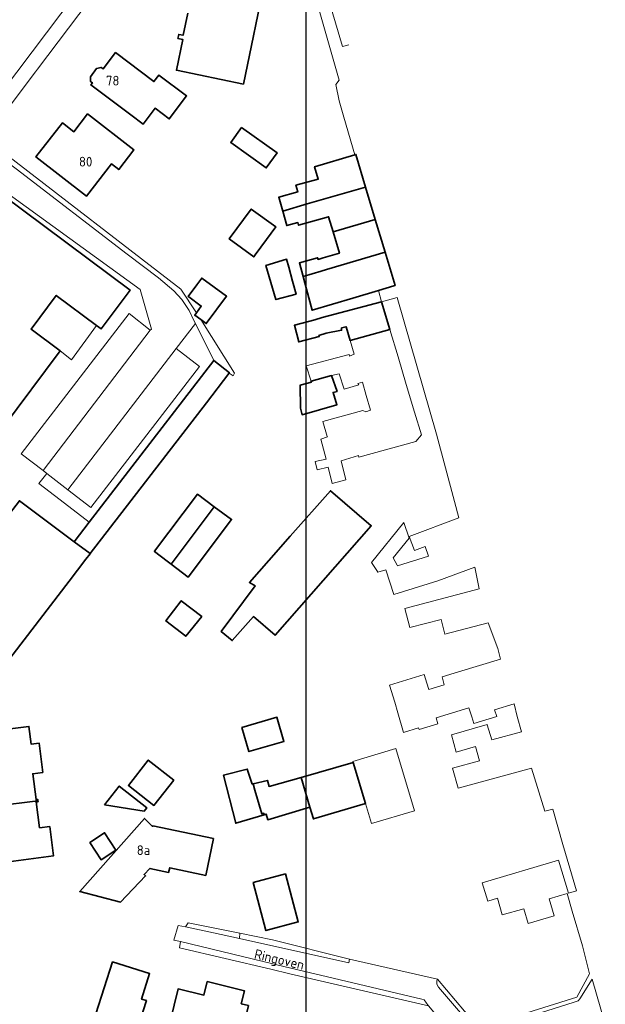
# Model space of a CAD drawing. Header units: metres. Extents: x 245598 to 248625, y 478632 to 481818.
# Tile 17 of 37: x 247734 to 247842, y 479240 to 479422. Entities that reach past the tile are written whole.
import ezdxf
from ezdxf.enums import TextEntityAlignment as Align

# ---------------------------------------------------------------- set-up
doc = ezdxf.new("R2010")
doc.units = ezdxf.units.M
for name, color, linetype, lineweight in [('B-XX-GR-GROENVOORZIENING-GV', 80, 'Continuous', 18), ('B-XX-IE-TERREINAFSCHEIDING_KUNSTMATIG_HEKWERK-G', 20, 'IE-TERREINAFSCHEIDING-KUNSTMATIG', 18), ('B-XX-OG-BEBOUWING-GV', 7, 'Continuous', 35), ('B-XX-OG-BEBOUWING-T18', 10, 'Continuous', 18), ('B-XX-OG-TERREIN_ERF-GV', 7, 'Continuous', 18), ('B-XX-OG-TOPOGRAFIE-T18', 10, 'Continuous', 18), ('B-XX-VH-VERHARDING_GESLOTEN-GV', 252, 'Continuous', 18), ('B-XX-VH-VERHARDING_OPEN-GV', 252, 'Continuous', 18), ('N-BH-KL-ET_LS_OV_LICHTMAST-S', 7, 'Continuous', 25)]:
    doc.layers.add(name, color=color, linetype=linetype, lineweight=lineweight)
doc.styles.add('NLCS-ISO-M-T18', font='NLCS-ISO.ttf', dxfattribs={"height": 1.8})
doc.linetypes.add('IE-TERREINAFSCHEIDING-KUNSTMATIG', pattern='A,4,[82,NLCS.shx,S=0.75,R=90,X=0,Y=0],4,-2', length=10)

msp = doc.modelspace()

# ---------------------------------------------------------------- linework, layer by layer
at = {"layer": 'B-XX-GR-GROENVOORZIENING-GV'}
for points in [[(247794.728, 479417.659), (247793.54, 479417.305), (247784.754, 479447.02), (247783.989, 479446.756), (247782.863, 479446.313), (247792.889, 479411.1)], [(247802.136, 479437.02), (247789.289, 479447.267), (247788.367, 479447.856), (247787.111, 479447.833), (247784.754, 479447.02), (247793.54, 479417.305), (247794.728, 479417.659)]]:
    msp.add_lwpolyline(points, dxfattribs=at)
msp.add_lwpolyline([(247748.011, 479365.651), (247740.556, 479371.23), (247735.89, 479364.991), (247741.285, 479360.955), (247743.377, 479359.315)], close=True, dxfattribs=at)
at = {"layer": 'B-XX-IE-TERREINAFSCHEIDING_KUNSTMATIG_HEKWERK-G'}
for points in [[(247766.515, 479368.029), (247763.634, 479372.392), (247730.98, 479397.581)], [(247772.534, 479356.85), (247773.268, 479356.362), (247773.575, 479356.828), (247767.294, 479366.768)]]:
    msp.add_lwpolyline(points, dxfattribs=at)
at = {"layer": 'B-XX-OG-BEBOUWING-GV'}
msp.add_lwpolyline([(247764.889, 479423.513), (247764.045, 479419.403), (247763.216, 479419.574), (247763.061, 479418.823), (247763.983, 479418.634), (247762.811, 479412.92), (247775.206, 479410.376), (247779.323, 479430.43)], dxfattribs=at)
for points in [[(247751.498, 479416.222), (247749.21, 479413.189), (247748.867, 479413.448), (247748.031, 479413.261), (247746.873, 479411.726), (247746.923, 479410.87), (247747.265, 479410.612), (247746.983, 479410.238), (247754.34, 479404.687), (247756.619, 479402.967), (247758.833, 479405.901), (247761.475, 479403.907), (247764.687, 479408.164), (247759.554, 479412.036), (247758.644, 479410.828)], [(247746.37, 479404.832), (247743.809, 479401.543), (247741.692, 479403.19), (247736.791, 479396.893), (247746.139, 479389.618), (247750.785, 479395.587), (247752.115, 479394.552), (247754.929, 479398.169)], [(247774.811, 479402.311), (247772.856, 479399.567), (247779.433, 479394.856), (247781.411, 479397.633)], [(247787.019, 479388.172), (247797.816, 479391.29), (247796.008, 479397.356), (247795.791, 479397.291), (247788.355, 479395.073), (247789.037, 479392.787), (247784.917, 479391.63), (247785.258, 479390.415), (247781.739, 479389.427), (247782.461, 479386.856)], [(247718.605, 479361.712), (247711.293, 479351.938), (247709.436, 479353.292), (247703.878, 479345.711), (247718.571, 479334.503), (247723.44, 479340.946), (247724.592, 479342.47), (247721.235, 479344.982), (247725.408, 479350.562), (247730.601, 479346.675), (247741.285, 479360.955), (247735.89, 479364.991), (247740.556, 479371.23), (247748.011, 479365.651), (247748.847, 479365.026), (247754.208, 479372.191), (247730.662, 479389.808), (247725.309, 479382.653), (247730.504, 479378.766), (247719.703, 479364.329), (247720.254, 479363.917), (247720.177, 479363.814)], [(247797.816, 479391.29), (247787.019, 479388.172), (247782.461, 479386.856), (247783.219, 479384.158), (247785.27, 479384.734), (247785.409, 479384.241), (247790.972, 479385.802), (247791.8, 479383.029), (247799.604, 479385.293)], [(247779.478, 479381.611), (247781.189, 479383.933), (247776.633, 479387.233), (247772.567, 479381.7), (247777.1, 479378.378), (247777.389, 479378.756)], [(247789.598, 479375.742), (247790.585, 479376.035), (247801.406, 479379.25), (247799.604, 479385.293), (247791.8, 479383.029), (247792.977, 479379.082), (247789.946, 479378.178), (247789.017, 479377.901), (247788.933, 479378.212), (247785.545, 479377.3), (247786.233, 479374.743)], [(247803.037, 479373), (247803.25, 479373.064), (247801.406, 479379.25), (247790.585, 479376.035), (247789.598, 479375.742), (247786.233, 479374.743), (247786.858, 479372.421), (247787.916, 479368.491), (247795.423, 479370.73), (247800.174, 479372.147)], [(247784.289, 479373.9), (247783.589, 479376.478), (247783.189, 479377.922), (247779.367, 479376.8), (247781.211, 479370.456), (247784.956, 479371.489)], [(247766.515, 479368.029), (247766.189, 479367.567), (247767.294, 479366.768), (247768.311, 479366.033), (247772.078, 479371.089), (247767.489, 479374.456), (247766.578, 479373.222), (247764.967, 479371.056), (247765.089, 479370.967), (247767.389, 479369.267)], [(247800.769, 479370.056), (247789.78, 479367.124), (247788.412, 479366.705), (247784.631, 479365.705), (247785.445, 479362.625), (247789.226, 479363.625), (247789.17, 479363.838), (247790.532, 479364.225), (247793.364, 479364.786), (247793.356, 479365.222), (247794.197, 479365.448), (247794.951, 479362.92), (247802.299, 479364.937)], [(247743.893, 479325.628), (247746.829, 479323.432), (247768.333, 479351.367), (247772.467, 479356.767), (247772.534, 479356.85), (247772.6, 479356.933), (247769.711, 479359.211), (247746.671, 479329.242)], [(247791.518, 479356.391), (247787.717, 479355.375), (247787.771, 479355.208), (247785.689, 479354.611), (247785.733, 479350.333), (247786.067, 479349.156), (247792.489, 479351.011), (247791.781, 479353.272), (247792.543, 479353.458)], [(247779.898, 479322.154), (247776.312, 479318.091), (247777.35, 479317.457), (247771.099, 479309.021), (247773.134, 479307.326), (247777.038, 479311.771), (247781.044, 479308.318), (247798.859, 479328.587), (247791.291, 479335.064), (247783.874, 479326.659)], [(247746.829, 479323.432), (247743.893, 479325.628), (247733.732, 479333.226), (247723.077, 479319.397), (247721.972, 479320.248), (247719.241, 479322.351), (247717.077, 479319.519), (247711.858, 479312.687), (247718.693, 479307.471), (247728.735, 479299.775), (247731.19, 479302.977), (247742.961, 479318.333), (247746.062, 479322.378), (247746.855, 479323.413)], [(247769.809, 479332.123), (247766.711, 479334.411), (247758.761, 479323.899), (247758.711, 479323.833), (247761.078, 479322.056), (247761.853, 479321.468)], [(247761.853, 479321.468), (247764.989, 479319.089), (247773, 479329.767), (247769.809, 479332.123)], [(247767.5, 479311.8), (247763.689, 479314.7), (247760.867, 479311), (247764.533, 479308.133)], [(247774.907, 479291.245), (247776.201, 479286.774), (247782.693, 479288.653), (247781.398, 479293.125)], [(247737.176, 479277.676), (247737.144, 479277.923), (247736.817, 479277.881), (247736.202, 479282.672), (247738.067, 479282.911), (247737.369, 479288.356), (247735.911, 479288.169), (247735.491, 479291.442), (247728.984, 479290.607), (247729.404, 479287.334), (247728.103, 479287.167), (247728.032, 479287.719), (247727.685, 479287.674), (247727.794, 479286.829), (247727.054, 479286.734), (247727.456, 479283.37), (247728.225, 479283.469), (247729.1, 479276.652)], [(247762.317, 479281.499), (247757.598, 479285.205), (247753.904, 479280.502), (247758.624, 479276.796)], [(247785.9, 479281.956), (247787.511, 479276.489), (247788.144, 479274.3), (247797.797, 479277.167), (247795.515, 479284.735)], [(247776.811, 479280.733), (247775.893, 479283.527), (247771.481, 479282.393), (247773.768, 479273.494), (247779.053, 479275.095), (247778.987, 479275.349), (247778.576, 479275.242), (247777.329, 479279.627), (247777.001, 479280.78)], [(247749.496, 479276.945), (247756.823, 479275.774), (247757.295, 479276.369), (247752.231, 479280.389)], [(247787.511, 479276.489), (247785.9, 479281.956), (247785.9, 479281.967), (247779.944, 479280.333), (247779.667, 479281.433), (247777.001, 479280.78), (247777.329, 479279.627), (247778.576, 479275.242), (247778.987, 479275.349), (247779.053, 479275.095), (247779.4, 479275.2), (247779.689, 479274.156)], [(247729.1, 479276.652), (247729.97, 479269.88), (247729.213, 479269.783), (247729.653, 479266.44), (247730.399, 479266.536), (247730.509, 479265.68), (247730.846, 479265.723), (247730.776, 479266.269), (247740.04, 479267.457), (247739.342, 479272.902), (247737.487, 479272.664), (247736.872, 479277.455), (247737.199, 479277.497), (247737.176, 479277.676)], [(247769.69, 479270.69), (247758.416, 479273.006), (247758.398, 479272.918), (247756.912, 479274.391), (247744.893, 479260.861), (247752.455, 479258.917), (247757.075, 479263.769), (247756.821, 479264.011), (247757.889, 479265.132), (247761.361, 479264.391), (247761.549, 479265.271), (247768.228, 479263.844)], [(247746.782, 479269.956), (247748.876, 479266.746), (247751.603, 479268.525), (247749.509, 479271.735)], [(247777.001, 479262.518), (247779.375, 479253.65), (247785.347, 479255.249), (247782.972, 479264.117)], [(247750.937, 479247.865), (247746.348, 479233.418), (247754.142, 479230.941), (247757.234, 479240.676), (247756.339, 479240.959), (247757.836, 479245.672)], [(247768.493, 479244.18), (247767.877, 479241.679), (247763.118, 479242.849), (247761.626, 479236.772), (247762.809, 479236.481), (247761.392, 479230.714), (247768.589, 479228.945), (247769.483, 479232.585), (247772.733, 479231.787), (247773.285, 479234.035), (247774.631, 479233.704), (247776.119, 479239.756), (247774.785, 479240.084), (247775.377, 479242.488)]]:
    msp.add_lwpolyline(points, close=True, dxfattribs=at)
at = {"layer": 'B-XX-OG-TERREIN_ERF-GV'}
for points in [[(247800.769, 479370.056), (247800.174, 479372.147), (247795.423, 479370.73), (247787.916, 479368.491), (247786.858, 479372.421), (247786.233, 479374.743), (247785.545, 479377.3), (247788.933, 479378.212), (247789.017, 479377.901), (247789.946, 479378.178), (247792.977, 479379.082), (247791.8, 479383.029), (247790.972, 479385.802), (247785.409, 479384.241), (247785.27, 479384.734), (247783.219, 479384.158), (247782.461, 479386.856), (247781.739, 479389.427), (247785.258, 479390.415), (247784.917, 479391.63), (247789.037, 479392.787), (247788.355, 479395.073), (247795.791, 479397.291), (247793.8, 479404.267), (247792.939, 479407.283), (247792.268, 479410.264), (247792.889, 479411.1), (247782.863, 479446.313)], [(247756.2, 479438.511), (247737.067, 479413.111), (247736.711, 479412.656), (247727.476, 479400.439)], [(247779.323, 479430.43), (247775.206, 479410.376), (247762.811, 479412.92), (247763.983, 479418.634), (247763.061, 479418.823), (247763.216, 479419.574), (247764.045, 479419.403), (247764.889, 479423.513)], [(247730.98, 479397.581), (247763.634, 479372.392), (247766.515, 479368.029), (247767.389, 479369.267), (247765.089, 479370.967), (247764.967, 479371.056), (247766.578, 479373.222), (247767.489, 479374.456), (247772.078, 479371.089), (247768.311, 479366.033), (247767.294, 479366.768), (247773.575, 479356.828), (247773.268, 479356.362), (247772.534, 479356.85), (247772.467, 479356.767), (247768.333, 479351.367), (247746.829, 479323.432), (247746.855, 479323.413), (247746.062, 479322.378), (247742.961, 479318.333), (247731.19, 479302.977)], [(247819.539, 479235.89), (247836.9, 479241.311), (247839.244, 479245.656), (247837.933, 479250.811), (247836.054, 479257.242), (247835.106, 479260.487), (247831.784, 479259.498), (247832.714, 479256.374), (247827.878, 479254.934), (247827.061, 479257.678), (247823.078, 479256.549), (247822.229, 479259.613), (247820.419, 479259.074), (247819.399, 479262.503), (247833.5, 479266.702), (247835.33, 479260.554), (247836.844, 479261), (247835.633, 479265.2), (247834.311, 479269.556), (247832.433, 479276.111), (247830.962, 479275.743), (247828.485, 479283.735), (247814.929, 479280.011), (247813.918, 479283.692), (247818.896, 479285.06), (247818.165, 479287.72), (247814.589, 479286.7), (247813.678, 479289.9), (247820.289, 479291.767), (247820.292, 479291.757), (247821.152, 479288.957), (247826.638, 479290.464), (247825.833, 479293.289), (247825.276, 479295.627), (247821.692, 479294.531), (247822.074, 479293.283), (247817.83, 479291.985), (247817.448, 479293.232), (247816.935, 479294.906), (247810.857, 479293.046), (247811.205, 479291.909), (247807.724, 479290.843), (247807.628, 479291.157), (247804.8, 479290.311), (247803.761, 479293.961), (247803.2, 479295.933), (247802.23, 479299.103), (247808.636, 479301.063), (247809.122, 479299.474), (247809.492, 479298.263), (247812.378, 479299.146), (247811.952, 479300.642), (247815.014, 479301.522), (247822.749, 479303.889), (247822.289, 479305.867), (247820.499, 479310.601), (247812.499, 479308.492), (247811.771, 479311.249), (247805.999, 479309.726), (247805.07, 479313.251), (247818.843, 479316.883), (247818.007, 479320.953), (247811.164, 479318.403), (247803.007, 479315.848), (247801.528, 479320.432), (247800.067, 479320.011), (247799.881, 479320.292), (247798.919, 479321.78), (247804.896, 479329.191), (247805.856, 479326.31), (247802.911, 479322.656), (247803.63, 479321.307), (247803.711, 479321.156), (247809.459, 479322.978), (247808.808, 479324.724), (247806.842, 479323.991), (247805.869, 479326.604), (247815.089, 479330.04), (247814.278, 479333.1), (247810.933, 479345.522), (247803.644, 479370.867), (247800.769, 479370.056)], [(247728.984, 479290.607), (247735.491, 479291.442), (247735.911, 479288.169), (247737.369, 479288.356), (247738.067, 479282.911), (247736.202, 479282.672), (247736.817, 479277.881), (247737.144, 479277.923), (247737.176, 479277.676), (247737.199, 479277.497), (247736.872, 479277.455), (247737.487, 479272.664), (247739.342, 479272.902), (247740.04, 479267.457), (247730.776, 479266.269)], [(247809.444, 479239.733), (247783.811, 479245.656), (247780.289, 479246.467), (247763.389, 479250.467), (247763.544, 479251.589), (247762.338, 479251.877), (247763.111, 479254.6), (247764.507, 479254.307), (247764.984, 479255.094), (247774.512, 479253.14), (247780.586, 479251.937), (247794.844, 479248.367), (247811.111, 479244.656), (247817.789, 479236.711)]]:
    msp.add_lwpolyline(points, dxfattribs=at)
for points in [[(247749.21, 479413.189), (247751.498, 479416.222), (247758.644, 479410.828), (247759.554, 479412.036), (247764.687, 479408.164), (247761.475, 479403.907), (247758.833, 479405.901), (247756.619, 479402.967), (247754.34, 479404.687), (247746.983, 479410.238), (247747.265, 479410.612), (247746.923, 479410.87), (247746.873, 479411.726), (247748.031, 479413.261), (247748.867, 479413.448)], [(247746.37, 479404.832), (247754.929, 479398.169), (247752.115, 479394.552), (247750.785, 479395.587), (247746.139, 479389.618), (247736.791, 479396.893), (247741.692, 479403.19), (247743.809, 479401.543)], [(247774.811, 479402.311), (247781.411, 479397.633), (247779.433, 479394.856), (247772.856, 479399.567)], [(247779.478, 479381.611), (247777.389, 479378.756), (247777.1, 479378.378), (247772.567, 479381.7), (247776.633, 479387.233), (247781.189, 479383.933)], [(247783.589, 479376.478), (247784.289, 479373.9), (247784.956, 479371.489), (247781.211, 479370.456), (247779.367, 479376.8), (247783.189, 479377.922)], [(247792.896, 479356.731), (247791.518, 479356.391), (247792.543, 479353.458), (247791.781, 479353.272), (247792.489, 479351.011), (247786.067, 479349.156), (247785.733, 479350.333), (247785.689, 479354.611), (247787.771, 479355.208), (247787.717, 479355.375), (247786.794, 479358.184), (247794.79, 479360.283), (247794.805, 479359.998), (247795.722, 479360.336), (247794.951, 479362.92), (247794.197, 479365.448), (247793.356, 479365.222), (247793.364, 479364.786), (247790.532, 479364.225), (247789.17, 479363.838), (247789.226, 479363.625), (247785.445, 479362.625), (247784.631, 479365.705), (247788.412, 479366.705), (247789.78, 479367.124), (247800.769, 479370.056), (247802.299, 479364.937), (247803.819, 479359.853), (247805.343, 479354.753), (247806.874, 479349.63), (247808.133, 479345.418), (247807.128, 479344.204), (247796.546, 479341.261), (247796.487, 479341.58), (247793.306, 479340.584), (247794.161, 479337.1), (247791.636, 479336.421), (247790.869, 479339.426), (247788.827, 479338.947), (247788.47, 479340.472), (247790.482, 479340.943), (247789.535, 479344.651), (247790.741, 479345.028), (247790.709, 479345.14), (247789.911, 479347.918), (247797.279, 479349.948), (247797.863, 479349.695), (247798.696, 479350), (247797.92, 479352.683), (247797.206, 479355.155), (247796.394, 479354.948), (247796.537, 479354.661), (247793.858, 479353.862)], [(247783.874, 479326.659), (247791.291, 479335.064), (247798.859, 479328.587), (247781.044, 479308.318), (247777.038, 479311.771), (247773.134, 479307.326), (247771.099, 479309.021), (247777.35, 479317.457), (247776.312, 479318.091), (247779.898, 479322.154)], [(247758.761, 479323.899), (247766.711, 479334.411), (247769.809, 479332.123), (247773, 479329.767), (247764.989, 479319.089), (247761.853, 479321.468), (247761.078, 479322.056), (247758.711, 479323.833)], [(247767.5, 479311.8), (247764.533, 479308.133), (247760.867, 479311), (247763.689, 479314.7)], [(247774.907, 479291.245), (247781.398, 479293.125), (247782.693, 479288.653), (247776.201, 479286.774)], [(247797.797, 479277.167), (247788.144, 479274.3), (247787.511, 479276.489), (247779.689, 479274.156), (247779.4, 479275.2), (247779.053, 479275.095), (247773.768, 479273.494), (247771.481, 479282.393), (247775.893, 479283.527), (247776.811, 479280.733), (247777.001, 479280.78), (247779.667, 479281.433), (247779.944, 479280.333), (247785.9, 479281.967), (247785.9, 479281.956), (247795.515, 479284.735), (247795.454, 479284.938), (247803.382, 479287.327), (247806.846, 479275.836), (247798.919, 479273.446)], [(247758.624, 479276.796), (247753.904, 479280.502), (247757.598, 479285.205), (247762.317, 479281.499)], [(247749.496, 479276.945), (247752.231, 479280.389), (247757.295, 479276.369), (247756.823, 479275.774)], [(247769.69, 479270.69), (247768.228, 479263.844), (247761.549, 479265.271), (247761.361, 479264.391), (247757.889, 479265.132), (247756.821, 479264.011), (247757.075, 479263.769), (247752.455, 479258.917), (247744.893, 479260.861), (247756.912, 479274.391), (247758.398, 479272.918), (247758.416, 479273.006)], [(247746.782, 479269.956), (247749.509, 479271.735), (247751.603, 479268.525), (247748.876, 479266.746)], [(247777.001, 479262.518), (247782.972, 479264.117), (247785.347, 479255.249), (247779.375, 479253.65)], [(247750.937, 479247.865), (247757.836, 479245.672), (247756.339, 479240.959), (247757.234, 479240.676), (247754.142, 479230.941), (247746.348, 479233.418)], [(247768.493, 479244.18), (247775.377, 479242.488), (247774.785, 479240.084), (247776.119, 479239.756), (247774.631, 479233.704), (247773.285, 479234.035), (247772.733, 479231.787), (247769.483, 479232.585), (247768.589, 479228.945), (247761.392, 479230.714), (247762.809, 479236.481), (247761.626, 479236.772), (247763.118, 479242.849), (247767.877, 479241.679)]]:
    msp.add_lwpolyline(points, close=True, dxfattribs=at)
at = {"layer": 'B-XX-VH-VERHARDING_GESLOTEN-GV'}
msp.add_lwpolyline([(247719.755, 479394.749), (247749.567, 479434.222)], dxfattribs=at)
at = {"layer": 'B-XX-VH-VERHARDING_OPEN-GV'}
for points in [[(247750.747, 479435.786), (247751.256, 479435.956), (247751.733, 479435.733), (247752.033, 479435.433), (247750.333, 479433.089), (247749.811, 479433.511), (247749.567, 479434.222), (247719.755, 479394.749), (247721.049, 479393.782), (247723.073, 479396.478), (247724.476, 479396.458), (247725.011, 479397.167), (247727.111, 479399.956), (247727.476, 479400.439), (247736.711, 479412.656), (247737.067, 479413.111), (247756.2, 479438.511), (247756.614, 479439.138), (247756.756, 479439.7), (247756.756, 479440.256), (247756.411, 479442.889), (247756.489, 479443.356), (247756.711, 479443.689)], [(247769.711, 479359.211), (247772.6, 479356.933), (247772.534, 479356.85), (247773.268, 479356.362), (247773.575, 479356.828), (247767.294, 479366.768), (247766.189, 479367.567), (247766.515, 479368.029), (247763.634, 479372.392), (247730.98, 479397.581), (247727.476, 479400.439), (247727.111, 479399.956), (247727.533, 479399.189), (247728.6, 479398.056), (247733.156, 479394.656), (247753.711, 479378.856), (247759.5, 479374.489), (247762.289, 479372.067), (247763.789, 479370.489), (247765.133, 479368.467), (247766.089, 479366.467), (247766.298, 479366.049)], [(247738.115, 479338.801), (247757.952, 479364.775), (247754.035, 479367.89), (247734.037, 479341.924)], [(247766.298, 479366.049), (247762.747, 479361.421), (247767.084, 479358.068), (247746.928, 479331.993), (247742.684, 479335.273), (247738.808, 479338.27), (247737.363, 479336.394), (247741.252, 479333.406), (247746.671, 479329.242), (247769.711, 479359.211)], [(247762.747, 479361.421), (247742.684, 479335.273), (247746.928, 479331.993), (247767.084, 479358.068)], [(247774.447, 479252.162), (247774.512, 479253.14), (247764.984, 479255.094), (247764.507, 479254.307), (247769.633, 479253.233)], [(247819.533, 479235.111), (247818.833, 479235.3), (247817.833, 479235.867), (247816.9, 479236.711), (247815.344, 479238.411), (247811.3, 479243.167), (247811.011, 479243.7), (247810.989, 479244.356), (247811.111, 479244.656), (247794.844, 479248.367), (247794.693, 479247.655), (247774.447, 479252.162), (247769.633, 479253.233), (247764.507, 479254.307), (247763.111, 479254.6), (247762.338, 479251.877), (247763.544, 479251.589), (247782.689, 479246.989), (247808.2, 479240.967), (247808.633, 479240.811), (247809.067, 479240.211), (247809.444, 479239.733), (247815.844, 479232.033)], [(247774.512, 479253.14), (247774.447, 479252.162), (247794.693, 479247.655), (247794.844, 479248.367), (247780.586, 479251.937)], [(247809.444, 479239.733), (247809.067, 479240.211), (247808.633, 479240.811), (247808.2, 479240.967), (247782.689, 479246.989), (247763.544, 479251.589), (247763.389, 479250.467), (247780.289, 479246.467), (247783.811, 479245.656)]]:
    msp.add_lwpolyline(points, close=True, dxfattribs=at)
for points in [[(247727.637, 479394.581), (247726.848, 479393.531), (247756.091, 479372.327), (247758.18, 479364.974), (247757.952, 479364.775), (247738.115, 479338.801), (247738.808, 479338.27), (247742.684, 479335.273), (247762.747, 479361.421), (247766.298, 479366.049), (247766.089, 479366.467), (247765.133, 479368.467), (247763.789, 479370.489), (247762.289, 479372.067), (247759.5, 479374.489), (247753.711, 479378.856), (247733.156, 479394.656), (247728.6, 479398.056), (247727.533, 479399.189), (247727.111, 479399.956), (247725.011, 479397.167), (247724.476, 479396.458)], [(247733.732, 479333.226), (247743.893, 479325.628), (247746.671, 479329.242), (247741.252, 479333.406), (247737.363, 479336.394), (247738.808, 479338.27), (247738.115, 479338.801), (247734.037, 479341.924), (247754.035, 479367.89), (247757.952, 479364.775), (247758.18, 479364.974), (247756.091, 479372.327), (247726.848, 479393.531)], [(247730.662, 479389.808), (247754.208, 479372.191), (247748.847, 479365.026), (247748.011, 479365.651), (247743.377, 479359.315), (247741.285, 479360.955), (247730.601, 479346.675)], [(247842.167, 479236.322), (247839.767, 479244.656), (247837.467, 479241.011), (247837.133, 479240.656), (247836.433, 479240.356), (247820.411, 479235.3)]]:
    msp.add_lwpolyline(points, dxfattribs=at)
at = {"layer": 'N-BH-KL-ET_LS_OV_LICHTMAST-S'}
msp.add_lwpolyline([(247350.967, 479938.719), (247786.737, 479938.719), (247786.737, 479173.521), (247350.967, 479173.521)], close=True, dxfattribs=at)

# ---------------------------------------------------------------- texts
at = {"layer": 'B-XX-OG-BEBOUWING-T18', "style": 'NLCS-ISO-M-T18'}
for s, p in [('78', (247751, 479411)), ('80', (247746, 479396)), ('8a', (247756.713, 479268.521))]:
    msp.add_text(s, height=1.8, dxfattribs=at).set_placement(p, align=Align.MIDDLE_CENTER)
at = {"layer": 'B-XX-OG-TOPOGRAFIE-T18', "style": 'NLCS-ISO-M-T18'}
msp.add_text('Ringoven', height=1.8, rotation=346.8, dxfattribs=at).set_placement((247781.843, 479248.293), align=Align.MIDDLE_CENTER)

doc.saveas('drawing.dxf')
